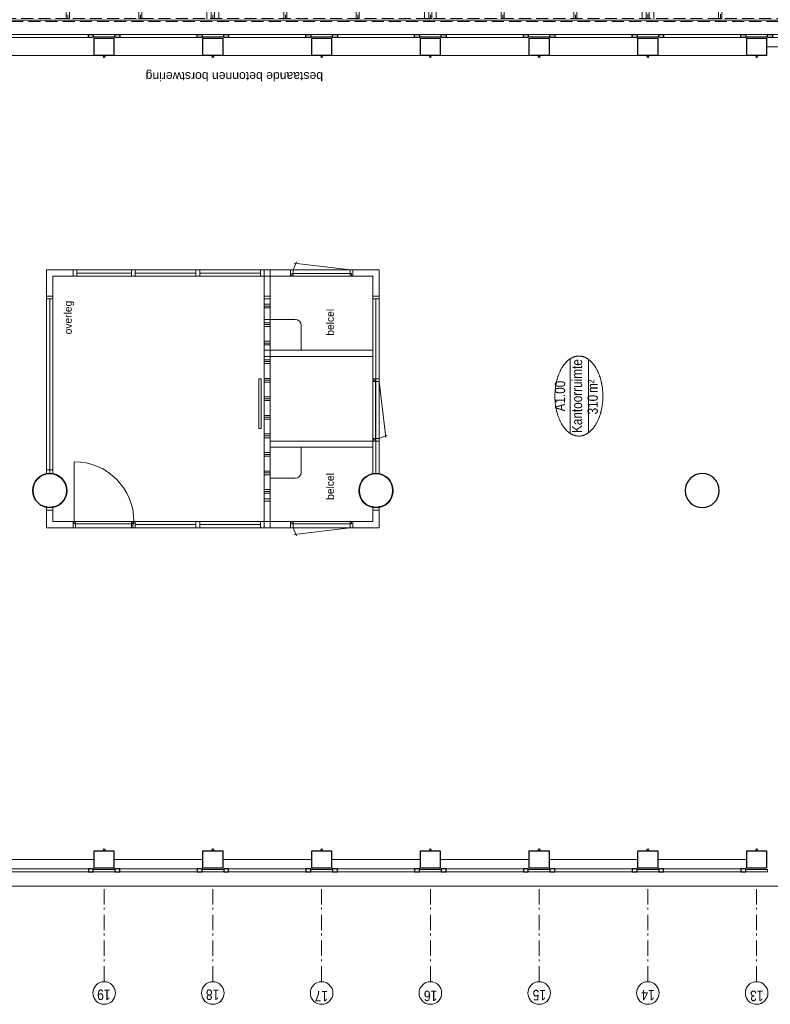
# Model space of a CAD drawing. Header units: millimetres. Extents: x 274596 to 660162, y 141333 to 298920.
# Tile 25 of 165: x 401048 to 413196, y 186494 to 202424. Entities that reach past the tile are written whole.
import ezdxf
from ezdxf.enums import TextEntityAlignment as Align

# ---------------------------------------------------------------- set-up
doc = ezdxf.new("R2010")
doc.units = ezdxf.units.MM
doc.header["$LTSCALE"] = 400
doc.header["$PDMODE"] = 3
doc.header["$PDSIZE"] = 15
for name, pattern in [('STYLE_02', [0.694427, 0.486069, -0.208359]), ('STYLE_03', [1.25, 1.041641, -0.208359]), ('STYLE_06', [1.041641, 0.625, -0.208282, 0.069427, -0.138931])]:
    doc.linetypes.add(name, pattern=pattern)
for name, color, linetype, lineweight in [('Binnenkozijnen', 140, 'Continuous', 15), ('Buitenkozijnen', 140, 'Continuous', 15), ('mat-beton (ihwg)', 5, 'Continuous', 25), ('mat-staal', 5, 'Continuous', 25), ('None', 7, 'Continuous', 9), ('Ruimtenummers', 5, 'Continuous', 25), ('Tekst', 140, 'Continuous', 15)]:
    doc.layers.add(name, color=color, linetype=linetype, lineweight=lineweight)
doc.layers.add('inlay', color=6, linetype='Continuous')
doc.layers.add('plat', color=5, linetype='Continuous')
doc.styles.add('Arial', font='arial.ttf', dxfattribs={"height": 211.666667})
doc.styles.add('Arial Narrow', font='ARIALN.TTF', dxfattribs={"height": 222.25})
doc.styles.add('s100', font='stylu.ttf', dxfattribs={"height": 100})

# ---------------------------------------------------------------- blocks, each defined once
blk = doc.blocks.new('*U757')
at = {"layer": 'None', "color": 43, "linetype": 'Continuous', "lineweight": 9}
for points, knots in [([(0, 0), (0, 5), (3.894, 10), (11.68, 20), (20, 0)], [0, 0, 0, 0.3093529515, 0.3093529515, 1, 1, 1]), ([(20, 0), (28.32, -20), (36.106, -10), (40, -5), (40, 0), (40, 5), (36.106, 10), (28.32, 20), (20, 0)], [0, 0, 0, 0.3453298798, 0.3453298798, 0.500007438, 0.500007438, 0.6546816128, 0.6546816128, 1, 1, 1]), ([(20, 0), (25.824, -14), (31.2742, -7), (34, -3.5), (34, 0), (34, 3.5), (31.2742, 7), (25.824, 14), (20, 0)], [0, 0, 0, 0.3453298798, 0.3453298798, 0.500007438, 0.500007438, 0.6546816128, 0.6546816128, 1, 1, 1])]:
    blk.add_open_spline(points, degree=2, knots=knots, dxfattribs=at)
blk = doc.blocks.new('*U758')
at = {"layer": 'None', "color": 43}
blk.add_blockref('*U757', (0, 0), dxfattribs=at)
blk = doc.blocks.new('*U759')
at = {"layer": 'None', "color": 43, "linetype": 'Continuous', "lineweight": 9}
for points, knots in [([(0, 0), (0, 5), (3.894, 10), (11.68, 20), (20, 0)], [0, 0, 0, 0.3093529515, 0.3093529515, 1, 1, 1]), ([(20, 0), (28.32, -20), (36.106, -10), (40, -5), (40, 0), (40, 5), (36.106, 10), (28.32, 20), (20, 0)], [0, 0, 0, 0.3453298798, 0.3453298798, 0.500007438, 0.500007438, 0.6546816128, 0.6546816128, 1, 1, 1]), ([(20, 0), (25.824, -14), (31.2742, -7), (34, -3.5), (34, 0), (34, 3.5), (31.2742, 7), (25.824, 14), (20, 0)], [0, 0, 0, 0.3453298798, 0.3453298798, 0.500007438, 0.500007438, 0.6546816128, 0.6546816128, 1, 1, 1])]:
    blk.add_open_spline(points, degree=2, knots=knots, dxfattribs=at)
blk = doc.blocks.new('*U760')
at = {"layer": 'None', "color": 43}
blk.add_blockref('*U759', (0, 0), dxfattribs=at)
blk = doc.blocks.new('*X127')
at = {"layer": 'None', "lineweight": 9}
blk.add_line((-68, -68), (68, 68), dxfattribs=at)
blk = doc.blocks.new('Kolom O 194')
at = {"layer": 'mat-staal', "lineweight": 25}
for radius in [96.8, 88.8]:
    blk.add_circle((0, 0), radius, dxfattribs=at)
at = {"layer": 'mat-staal'}
blk.add_blockref('*X127', (0, 0), dxfattribs=at)
blk = doc.blocks.new('*U761')
at = {"layer": 'None', "color": 8, "linetype": 'STYLE_02', "lineweight": 5}
for p, q in [((1057, -27345), (-2522, -27345)), ((1057, -27535), (-2522, -27535)), ((-39, -27420), (-1459, -27420)), ((-39, -27460), (-1459, -27460))]:
    blk.add_line(p, q, dxfattribs=at)
at = {"layer": 'None', "color": 43, "linetype": 'STYLE_02', "lineweight": 9}
for p, q in [((-2459, -27420), (-1459, -27420)), ((-2459, -27460), (-1459, -27460)), ((-59, -27420), (948, -27420)), ((-59, -27460), (948, -27460))]:
    blk.add_line(p, q, dxfattribs=at)
at = {"layer": 'None', "color": 7}
for p in [(-2522, -27440), (1044, -27440)]:
    blk.add_blockref('Kolom O 194', p, dxfattribs=at)
at = {"layer": 'None', "color": 43}
for name, p, rotation in [('*U758', (-1459, -27420), 270), ('*U760', (-59, -27460), 90)]:
    blk.add_blockref(name, p, dxfattribs=dict(at, rotation=rotation))
blk = doc.blocks.new('*U762')
at = {"layer": 'None', "color": 43, "linetype": 'STYLE_02', "lineweight": 9}
blk.add_line((150, -11550), (4950, -11550), dxfattribs=at)
at = {"layer": 'None', "color": 43, "lineweight": 9}
for q in [(4791, -11507), (4791, -11593)]:
    blk.add_line((4950, -11550), q, dxfattribs=at)
at = {"layer": 'None', "color": 43, "insert": (1630, -11317), "char_height": 141.1, "attachment_point": 1, "style": 'Arial'}
blk.add_mtext('afschot', dxfattribs=at)
blk = doc.blocks.new('*U763')
at = {"layer": 'None', "color": 43, "linetype": 'STYLE_02', "lineweight": 9}
blk.add_line((1807, -6582), (4911, -6582), dxfattribs=at)
at = {"layer": 'None', "color": 43, "lineweight": 9}
for q in [(4752, -6539), (4752, -6624)]:
    blk.add_line((4911, -6582), q, dxfattribs=at)
at = {"layer": 'None', "color": 43, "insert": (2187, -6349), "char_height": 141.1, "attachment_point": 1, "style": 'Arial'}
blk.add_mtext('afschot', dxfattribs=at)
blk = doc.blocks.new('*U764')
at = {"layer": 'None', "color": 43, "lineweight": 9}
for q in [(4791, -18607), (4791, -18693)]:
    blk.add_line((4950, -18650), q, dxfattribs=at)
at = {"layer": 'None', "color": 43, "linetype": 'STYLE_02', "lineweight": 9}
blk.add_line((150, -18650), (4950, -18650), dxfattribs=at)
at = {"layer": 'None', "color": 43, "insert": (1630, -18417), "char_height": 141.1, "attachment_point": 1, "style": 'Arial'}
blk.add_mtext('afschot', dxfattribs=at)
blk = doc.blocks.new('*U765')
at = {"layer": 'None', "color": 43, "linetype": 'STYLE_02', "lineweight": 9}
blk.add_line((-2503, -24370), (715, -24370), dxfattribs=at)
at = {"layer": 'None', "color": 43, "lineweight": 9}
for q in [(556, -24327), (556, -24413)]:
    blk.add_line((715, -24370), q, dxfattribs=at)
at = {"layer": 'None', "color": 43, "insert": (-1973, -24137), "char_height": 141.1, "attachment_point": 1, "style": 'Arial'}
blk.add_mtext('afschot', dxfattribs=at)
blk = doc.blocks.new('*U766')
at = {"layer": 'None', "color": 43, "linetype": 'STYLE_02', "lineweight": 9}
for p, q in [((-513, -5558), (-72, -6000)), ((-2669, -7370), (-2576, -7370)), ((-2576, -7370), (-2027, -7919))]:
    blk.add_line(p, q, dxfattribs=at)
blk.add_arc((136, -8168), 2178, 173.4354, 95.4977, dxfattribs=at)
blk = doc.blocks.new('*U767')
at = {"layer": 'None', "color": 140, "linetype": 'STYLE_03', "lineweight": 15}
for p, q in [((-2694, -27630), (6326, -5310)), ((6326, -21570), (-2669, -8170))]:
    blk.add_line(p, q, dxfattribs=at)
at = {"layer": 'None', "color": 140, "linetype": 'STYLE_02', "lineweight": 15}
for p, q in [((1036, -5558), (1036, -6185)), ((2796, -5558), (2796, -21322)), ((4556, -5558), (4556, -21322)), ((6276, -6098), (792, -6098)), ((6251, -7271), (2059, -7271)), ((2121, -7175), (6276, -7175)), ((2121, -7365), (6276, -7365)), ((-2024, -8445), (-2674, -8445)), ((6276, -8445), (2297, -8445)), ((-1485, -9618), (-2674, -9618)), ((6276, -9618), (1762, -9618)), ((-724, -10169), (-724, -27575)), ((1036, -10145), (1036, -21322)), ((-2674, -10695), (6276, -10695)), ((6276, -10791), (-2669, -10791)), ((-2674, -10885), (6276, -10885)), ((6276, -11965), (-2674, -11965)), ((6276, -13138), (-2674, -13138)), ((-2674, -14215), (6276, -14215)), ((6276, -14311), (-2674, -14311)), ((-2674, -14405), (6276, -14405)), ((6276, -15485), (-2674, -15485)), ((6276, -16658), (-2674, -16658)), ((-2674, -17735), (6276, -17735)), ((6276, -17831), (-2674, -17831)), ((-2674, -17925), (6276, -17925)), ((6276, -19005), (-2674, -19005)), ((6276, -20178), (-2674, -20178)), ((-2674, -21255), (6276, -21255)), ((1011, -21351), (-2674, -21351)), ((-2674, -21445), (6276, -21445)), ((1011, -22524), (-2674, -22524)), ((1011, -23697), (-2674, -23697)), ((-2674, -24775), (1011, -24775)), ((1011, -24870), (-2674, -24870)), ((-2674, -24965), (1011, -24965)), ((1011, -26043), (-2674, -26043)), ((1011, -27216), (-2674, -27216)), ((1241, -27590), (-2719, -27590)), ((1241, -27630), (-2719, -27630))]:
    blk.add_line(p, q, dxfattribs=at)
at = {"layer": 'None', "color": 43, "linetype": 'STYLE_02', "lineweight": 9}
for p, q in [((792, -6073), (6276, -6073)), ((792, -6123), (792, -6073)), ((792, -6123), (6276, -6123)), ((6276, -6123), (6276, -6073)), ((2113, -7246), (6276, -7246)), ((2136, -7296), (6276, -7296)), ((6276, -7296), (6276, -7246)), ((-2669, -8419), (-2669, -8469)), ((-2035, -8420), (-2669, -8419)), ((2314, -8419), (6276, -8419)), ((6276, -8469), (6276, -8419)), ((-2028, -8470), (-2669, -8469)), ((2307, -8469), (6276, -8469)), ((-2682, -9592), (-2682, -9642)), ((-1532, -9592), (-2682, -9592)), ((-1484, -9642), (-2682, -9642)), ((1740, -9643), (6276, -9642)), ((1788, -9593), (6276, -9592)), ((6276, -9642), (6276, -9592)), ((-2669, -10765), (6276, -10765)), ((-2669, -10815), (-2669, -10765)), ((-2669, -10815), (6276, -10815)), ((6276, -10815), (6276, -10765)), ((-2669, -11938), (6276, -11938)), ((-2669, -11988), (-2669, -11938)), ((6276, -11988), (6276, -11938)), ((-2669, -11988), (6276, -11988)), ((-2669, -13111), (6276, -13111)), ((-2669, -13161), (-2669, -13111)), ((-2669, -13161), (6276, -13161)), ((6276, -13161), (6276, -13111)), ((-2669, -14284), (6276, -14284)), ((-2669, -14334), (-2669, -14284)), ((-2669, -14334), (6276, -14334)), ((6276, -14334), (6276, -14284)), ((-2669, -15457), (6276, -15457)), ((-2669, -15507), (-2669, -15457)), ((-2669, -15507), (6276, -15507)), ((6276, -15507), (6276, -15457)), ((-2669, -16630), (6276, -16630)), ((-2669, -16680), (-2669, -16630)), ((-2669, -16680), (6276, -16680)), ((6276, -16680), (6276, -16630)), ((-2669, -17803), (6276, -17803)), ((-2669, -17853), (-2669, -17803)), ((6276, -17853), (6276, -17803)), ((-2669, -17853), (6276, -17853)), ((-2669, -18976), (6276, -18976)), ((-2669, -19026), (-2669, -18976)), ((-2669, -19026), (6276, -19026)), ((6276, -19026), (6276, -18976)), ((-2669, -20149), (6276, -20149)), ((-2669, -20199), (-2669, -20149)), ((-2669, -20199), (6276, -20199)), ((6276, -20199), (6276, -20149)), ((-2669, -21322), (1011, -21322)), ((-2669, -21372), (-2669, -21322)), ((1011, -21372), (1011, -21322)), ((1011, -21322), (6326, -21322)), ((1011, -21372), (1011, -21322)), ((6326, -21372), (6326, -21322)), ((-2669, -21372), (1011, -21372)), ((1011, -21372), (6326, -21372)), ((-2669, -22495), (1011, -22495)), ((-2669, -22545), (-2669, -22495)), ((-2669, -22545), (1011, -22545)), ((1011, -22545), (1011, -22495)), ((-2669, -23668), (1011, -23668)), ((-2669, -23718), (-2669, -23668)), ((-2669, -23718), (1011, -23718)), ((1011, -23718), (1011, -23668)), ((-2669, -24841), (1011, -24841)), ((-2669, -24891), (-2669, -24841)), ((1011, -24891), (1011, -24841)), ((-2669, -24891), (1011, -24891)), ((-2669, -26014), (1011, -26014)), ((-2669, -26064), (-2669, -26014)), ((-2669, -26064), (1011, -26064)), ((1011, -26064), (1011, -26014)), ((-2669, -27187), (1011, -27187)), ((-2669, -27237), (-2669, -27187)), ((-2669, -27237), (1011, -27237)), ((1011, -27237), (1011, -27187))]:
    blk.add_line(p, q, dxfattribs=at)
for points in [[(6326, -5508), (-634, -5508), (-584, -5558), (6326, -5558)], [(1011, -5558), (1061, -5558), (1061, -6073), (1011, -6073)], [(2771, -5558), (2821, -5558), (2821, -6073), (2771, -6073)], [(4531, -5558), (4581, -5558), (4581, -6073), (4531, -6073)], [(6276, -5558), (6326, -5558), (6326, -21322), (6276, -21322)], [(1011, -6123), (1061, -6123), (1061, -6185), (1011, -6185)], [(2771, -6123), (2821, -6123), (2821, -7246), (2771, -7246)], [(4531, -6123), (4581, -6123), (4581, -7246), (4531, -7246)], [(4531, -6123), (4581, -6123), (4581, -7246), (4531, -7246)], [(-2719, -7320), (-2669, -7320), (-2669, -27630), (-2719, -27630)], [(2771, -7296), (2821, -7296), (2821, -8419), (2771, -8419)], [(4531, -7296), (4581, -7296), (4581, -8419), (4531, -8419)], [(4531, -7296), (4581, -7296), (4581, -8419), (4531, -8419)], [(2771, -8469), (2821, -8469), (2821, -9592), (2771, -9592)], [(4531, -8469), (4581, -8469), (4581, -9592), (4531, -9592)], [(4531, -8469), (4581, -8469), (4581, -9592), (4531, -9592)], [(2771, -9642), (2821, -9642), (2821, -10765), (2771, -10765)], [(4531, -9642), (4581, -9642), (4581, -10765), (4531, -10765)], [(4531, -9642), (4581, -9642), (4581, -10765), (4531, -10765)], [(-749, -10169), (-699, -10169), (-699, -10765), (-749, -10765)], [(1011, -10145), (1061, -10145), (1061, -10765), (1011, -10765)], [(-749, -10815), (-699, -10815), (-699, -11938), (-749, -11938)], [(1011, -10815), (1061, -10815), (1061, -11938), (1011, -11938)], [(2771, -10815), (2821, -10815), (2821, -11938), (2771, -11938)], [(4531, -10815), (4581, -10815), (4581, -11938), (4531, -11938)], [(4531, -10815), (4581, -10815), (4581, -11938), (4531, -11938)], [(-749, -11988), (-699, -11988), (-699, -13111), (-749, -13111)], [(1011, -11988), (1061, -11988), (1061, -13111), (1011, -13111)], [(2771, -11988), (2821, -11988), (2821, -13111), (2771, -13111)], [(4531, -11988), (4581, -11988), (4581, -13111), (4531, -13111)], [(4531, -11988), (4581, -11988), (4581, -13111), (4531, -13111)], [(-749, -13161), (-699, -13161), (-699, -14284), (-749, -14284)], [(1011, -13161), (1061, -13161), (1061, -14284), (1011, -14284)], [(2771, -13161), (2821, -13161), (2821, -14284), (2771, -14284)], [(4531, -13161), (4581, -13161), (4581, -14284), (4531, -14284)], [(4531, -13161), (4581, -13161), (4581, -14284), (4531, -14284)], [(-749, -14334), (-699, -14334), (-699, -15457), (-749, -15457)], [(1011, -14334), (1061, -14334), (1061, -15457), (1011, -15457)], [(2771, -14334), (2821, -14334), (2821, -15457), (2771, -15457)], [(4531, -14334), (4581, -14334), (4581, -15457), (4531, -15457)], [(4531, -14334), (4581, -14334), (4581, -15457), (4531, -15457)], [(-749, -15507), (-699, -15507), (-699, -16630), (-749, -16630)], [(1011, -15507), (1061, -15507), (1061, -16630), (1011, -16630)], [(2771, -15507), (2821, -15507), (2821, -16630), (2771, -16630)], [(4531, -15507), (4581, -15507), (4581, -16630), (4531, -16630)], [(4531, -15507), (4581, -15507), (4581, -16630), (4531, -16630)], [(-749, -16680), (-699, -16680), (-699, -17803), (-749, -17803)], [(1011, -16680), (1061, -16680), (1061, -17803), (1011, -17803)], [(2771, -16680), (2821, -16680), (2821, -17803), (2771, -17803)], [(4531, -16680), (4581, -16680), (4581, -17803), (4531, -17803)], [(4531, -16680), (4581, -16680), (4581, -17803), (4531, -17803)], [(-749, -17853), (-699, -17853), (-699, -18976), (-749, -18976)], [(1011, -17853), (1061, -17853), (1061, -18976), (1011, -18976)], [(2771, -17853), (2821, -17853), (2821, -18976), (2771, -18976)], [(4531, -17853), (4581, -17853), (4581, -18976), (4531, -18976)], [(4531, -17853), (4581, -17853), (4581, -18976), (4531, -18976)], [(-749, -19026), (-699, -19026), (-699, -20149), (-749, -20149)], [(1011, -19026), (1061, -19026), (1061, -20149), (1011, -20149)], [(2771, -19026), (2821, -19026), (2821, -20149), (2771, -20149)], [(4531, -19026), (4581, -19026), (4581, -20149), (4531, -20149)], [(4531, -19026), (4581, -19026), (4581, -20149), (4531, -20149)], [(-749, -20199), (-699, -20199), (-699, -21322), (-749, -21322)], [(1011, -20199), (1061, -20199), (1061, -21322), (1011, -21322)], [(2771, -20199), (2821, -20199), (2821, -21322), (2771, -21322)], [(4531, -20199), (4581, -20199), (4581, -21322), (4531, -21322)], [(-749, -21372), (-699, -21372), (-699, -22495), (-749, -22495)], [(1011, -21372), (1061, -21372), (1061, -27590), (1011, -27590)], [(1241, -27580), (1061, -27580), (1061, -21372), (6326, -21372), (6326, -21570), (1241, -21570)], [(-749, -22545), (-699, -22545), (-699, -23668), (-749, -23668)], [(-749, -23718), (-699, -23718), (-699, -24841), (-749, -24841)], [(-749, -24891), (-699, -24891), (-699, -26014), (-749, -26014)], [(-749, -26064), (-699, -26064), (-699, -27187), (-749, -27187)], [(-749, -27237), (-699, -27237), (-699, -27575), (-749, -27575)], [(1011, -27580), (1241, -27580), (1241, -27630), (1011, -27630)]]:
    blk.add_lwpolyline(points, close=True, dxfattribs=at)
at = {"layer": 'None', "color": 7}
for name in ['*U766', '*U763', '*U762', '*U764', '*U765', '*U761']:
    blk.add_blockref(name, (0, 0), dxfattribs=at)
at = {"layer": 'Tekst', "color": 140, "insert": (-738, -26415), "char_height": 127, "attachment_point": 2, "style": 'Arial Narrow'}
blk.add_mtext('stabilisatieconstructie vlgs. opgave constructeur\\Pin lijn buiskolommen raadzaal\\P2x buiskolom, 1x bovenligende buis,\\Prvs Mcalloy-spankabels\\P', dxfattribs=at)
blk = doc.blocks.new('Kolom O 550')
at = {"layer": 'mat-beton (ihwg)', "lineweight": 25}
blk.add_circle((0, 0), 275, dxfattribs=at)
blk = doc.blocks.new('Gevelpui best 1410 (2D)')
at = {"layer": 'Buitenkozijnen', "lineweight": 15}
for p, q in [((-260, 0), (-260, -1410)), ((-260, 0), (-210, 0)), ((-210, 0), (-210, -1410)), ((-260, -1410), (-210, -1410))]:
    blk.add_line(p, q, dxfattribs=at)
at = {"layer": 'Buitenkozijnen', "color": 92, "lineweight": 25}
for points in [[(-260, 0), (-210, 0), (-210, -80), (-260, -80)], [(-260, -1330), (-210, -1330), (-210, -1410), (-260, -1410)]]:
    blk.add_lwpolyline(points, close=True, dxfattribs=at)
at = {"layer": 'None', "color": 43, "linetype": 'Continuous', "lineweight": 9}
blk.add_line((-410, 15), (-410, -1425), dxfattribs=at)
blk = doc.blocks.new('Gevelpui best 1410 beton (2D)')
at = {"layer": 'Buitenkozijnen', "lineweight": 15}
for p, q in [((-260, 0), (-260, -1410)), ((-260, 0), (-210, 0)), ((-210, 0), (-210, -1410)), ((-260, -1410), (-210, -1410))]:
    blk.add_line(p, q, dxfattribs=at)
at = {"layer": 'Buitenkozijnen', "color": 92, "lineweight": 25}
for points in [[(-260, 0), (-210, 0), (-210, -80), (-260, -80)], [(-260, -1330), (-210, -1330), (-210, -1410), (-260, -1410)]]:
    blk.add_lwpolyline(points, close=True, dxfattribs=at)
at = {"layer": 'None', "color": 43, "linetype": 'Continuous', "lineweight": 9}
blk.add_line((-550, 15), (-550, -1425), dxfattribs=at)
blk = doc.blocks.new('Kolom 280x320')
at = {"layer": 'mat-beton (ihwg)', "lineweight": 25}
blk.add_lwpolyline([(-300, 160), (-20, 160), (-20, -160), (-300, -160)], close=True, dxfattribs=at)
at = {"layer": 'None', "color": 92, "linetype": 'Continuous', "lineweight": 5}
blk.add_point((0, 0), dxfattribs=at)
blk = doc.blocks.new('Ruimtenummer UV 50')
at = {"layer": 'Ruimtenummers', "color": 8, "lineweight": 5}
for p, q in [((602, 157), (-602, 157)), ((595, -137), (-595, -137))]:
    blk.add_line(p, q, dxfattribs=at)
blk.add_open_spline([(-323, 354), (-173, 406), (173, 406), (323, 354), (473, 302), (560, 212), (647, 122), (647, 18), (647, -86), (560, -176), (473, -266), (323, -318), (173, -370), (-173, -370), (-323, -318), (-474, -266), (-560, -176), (-647, -86), (-647, 18), (-647, 122), (-560, 212), (-474, 302), (-323, 354)], degree=2, knots=[0, 0, 0, 0.09962, 0.19924, 0.19924, 0.283607, 0.283607, 0.349619, 0.349619, 0.415638, 0.415638, 0.5, 0.5, 0.59962, 0.69924, 0.69924, 0.783607, 0.783607, 0.849619, 0.849619, 0.915638, 0.915638, 1, 1, 1], dxfattribs=at)
at = {"layer": 'Ruimtenummers', "attachment_point": 2, "style": 'Arial Narrow'}
for s, insert, char_height in [(' 2', (220, -133), 96.8), (' m', (104, -122), 165.9)]:
    blk.add_mtext(s, dxfattribs=dict(at, insert=insert, char_height=char_height))
at = {"layer": 'Ruimtenummers', "style": 'Arial Narrow'}
for tag, p in [('Nummer', (0, 407)), ('Naam', (0, 132)), ('Oppervlak', (-138, -122))]:
    blk.add_attdef(tag, text='', height=166, dxfattribs=at).set_placement(p, align=Align.TOP_CENTER)

msp = doc.modelspace()

# ---------------------------------------------------------------- linework, layer by layer
at = {"layer": 'Binnenkozijnen', "color": 43, "linetype": 'Continuous', "lineweight": 9, "flags": 128}
msp.add_lwpolyline([(395549.41069, 188425.42983), (395549.41069, 188405.42983), (424129.41069, 188405.42983), (424129.41069, 188425.42983)], dxfattribs=at)
at = {"layer": 'Buitenkozijnen', "color": 43, "linetype": 'Continuous', "lineweight": 9, "flags": 128}
msp.add_lwpolyline([(397309.41069, 202395.42983), (397309.41069, 202415.42983), (424624.41069, 202415.42983), (424624.41069, 202185.47046)], dxfattribs=at)
at = {"layer": 'Buitenkozijnen', "lineweight": 15}
for points in [[(402239.41069, 202145.42983), (402239.41069, 202185.47046), (402589.41069, 202185.47046), (402589.41069, 202145.42983)], [(403999.41069, 202145.42983), (403999.41069, 202185.47046), (404349.41069, 202185.47046), (404349.41069, 202145.42983)], [(405759.41069, 202145.42983), (405759.41069, 202185.47046), (406109.41069, 202185.47046), (406109.41069, 202145.42983)], [(407519.41069, 202145.42983), (407519.41069, 202185.47046), (407869.41069, 202185.47046), (407869.41069, 202145.42983)], [(409279.41069, 202145.42983), (409279.41069, 202185.47046), (409629.41069, 202185.47046), (409629.41069, 202145.42983)], [(411039.41069, 202145.42983), (411039.41069, 202185.47046), (411389.41069, 202185.47046), (411389.41069, 202145.42983)], [(412799.41069, 202145.42983), (412799.41069, 202185.47046), (413149.41069, 202185.47046), (413149.41069, 202145.42983)], [(402239.41069, 188635.38919), (402239.41069, 188675.42983), (402589.41069, 188675.42983), (402589.41069, 188635.38919)], [(403999.41069, 188635.38919), (403999.41069, 188675.42983), (404349.41069, 188675.42983), (404349.41069, 188635.38919)], [(405759.41069, 188635.38919), (405759.41069, 188675.42983), (406109.41069, 188675.42983), (406109.41069, 188635.38919)], [(407519.41069, 188635.38919), (407519.41069, 188675.42983), (407869.41069, 188675.42983), (407869.41069, 188635.38919)], [(409279.41069, 188635.38919), (409279.41069, 188675.42983), (409629.41069, 188675.42983), (409629.41069, 188635.38919)], [(411039.41069, 188635.38919), (411039.41069, 188675.42983), (411389.41069, 188675.42983), (411389.41069, 188635.38919)], [(412799.41069, 188635.38919), (412799.41069, 188675.42983), (413149.41069, 188675.42983), (413149.41069, 188635.38919)]]:
    msp.add_lwpolyline(points, close=True, dxfattribs=at)
at = {"layer": 'inlay', "lineweight": 0}
msp.add_lwpolyline([(404918.6732, 196611.19432), (404918.6732, 195811.19432), (404958.6732, 195811.19432), (404958.6732, 196611.19432)], close=True, dxfattribs=at)
at = {"layer": 'None', "color": 7, "linetype": 'STYLE_06', "lineweight": 9}
for p, q in [((402414.41069, 186859.2531), (402414.41069, 188359.2531)), ((404174.41069, 186859.2531), (404174.41069, 188359.2531)), ((405934.41069, 186859.2531), (405934.41069, 188359.2531)), ((407694.41069, 186859.2531), (407694.41069, 188359.2531)), ((409454.41069, 186859.2531), (409454.41069, 188359.2531)), ((411214.41069, 186859.2531), (411214.41069, 188359.2531)), ((412974.41069, 186859.2531), (412974.41069, 188359.2531))]:
    msp.add_line(p, q, dxfattribs=at)
at = {"layer": 'None', "color": 43, "linetype": 'Continuous', "lineweight": 9}
for centre in [(402414.41069, 186676.64668), (404174.41069, 186676.64668), (405934.41069, 186676.64668), (407694.41069, 186676.64668), (409454.41069, 186676.64668), (411214.41069, 186676.64668), (412974.41069, 186676.64668)]:
    msp.add_circle(centre, 182.60642, dxfattribs=at)
at = {"layer": 'plat', "lineweight": 0}
for p, q in [((405471.41069, 198375.33242), (405526.07966, 198505.73197)), ((406397.41069, 198375.33242), (405489.14931, 198485.98599)), ((406864.41069, 198375.3945), (401484.41069, 198375.3945)), ((401484.41069, 197948.3945), (401484.41069, 198375.3945)), ((401911.41069, 198275.3945), (401911.41069, 198375.3945)), ((401971.41069, 198275.3945), (401971.41069, 198375.3945)), ((402857.41069, 198275.3945), (402857.41069, 198375.3945)), ((402917.41069, 198275.3945), (402917.41069, 198375.3945)), ((403900.91069, 198375.3945), (403900.91069, 198275.3945)), ((403960.91069, 198375.3945), (403960.91069, 198275.3945)), ((404944.41069, 198275.3945), (404944.41069, 198375.3945)), ((405004.41069, 197948.3945), (405004.41069, 198375.3945)), ((405104.41069, 197948.3945), (405104.41069, 198375.3945)), ((406864.41069, 197948.3945), (406864.41069, 198375.3945)), ((405004.41069, 198275.3945), (401584.41069, 198275.3945)), ((401584.41069, 197948.3945), (401584.41069, 198275.3945)), ((402857.41069, 198325.3945), (401971.41069, 198325.3945)), ((403900.91069, 198325.3945), (402917.41069, 198325.3945)), ((404944.41069, 198325.3945), (403960.91069, 198325.3945)), ((406764.41069, 198275.3945), (405004.41069, 198275.3945)), ((406764.41069, 198275.3945), (406764.41069, 197948.3945)), ((401484.41069, 197908.3945), (401484.41069, 195080.42983)), ((401484.41069, 197908.3945), (401584.41069, 197908.3945)), ((401534.41069, 197908.3945), (401534.41069, 195080.42983)), ((401584.41069, 197908.3945), (401584.41069, 195080.42983)), ((405004.41069, 197908.3945), (405004.41069, 194672.3945)), ((405004.41069, 197908.3945), (405104.41069, 197908.3945)), ((405104.41069, 197908.3945), (405104.41069, 194672.3945)), ((406864.41069, 197908.3945), (406764.41069, 197908.3945)), ((406764.41069, 195080.42983), (406764.41069, 197908.3945)), ((406814.41069, 195080.42983), (406814.41069, 197908.3945)), ((406864.41069, 195080.42983), (406864.41069, 197908.3945)), ((405104.41069, 197821.42983), (405004.41069, 197821.42983)), ((405104.41069, 197791.42983), (405004.41069, 197791.42983)), ((405104.41069, 197761.42983), (405004.41069, 197761.42983)), ((405504.41069, 197575.3945), (405004.41069, 197575.3945)), ((405104.41069, 197521.42983), (405004.41069, 197521.42983)), ((405104.41069, 197491.42983), (405004.41069, 197491.42983)), ((405104.41069, 197461.42983), (405004.41069, 197461.42983)), ((405604.41069, 197475.3945), (405604.41069, 197075.3945)), ((405104.41069, 197221.42983), (405004.41069, 197221.42983)), ((405104.41069, 197191.42983), (405004.41069, 197191.42983)), ((405104.41069, 197161.42983), (405004.41069, 197161.42983)), ((406764.41069, 197075.3945), (405004.41069, 197075.3945)), ((406764.41069, 196975.3945), (405004.41069, 196975.3945)), ((405104.41069, 196921.42983), (405004.41069, 196921.42983)), ((405104.41069, 196891.42983), (405004.41069, 196891.42983)), ((405104.41069, 196861.42983), (405004.41069, 196861.42983)), ((405104.41069, 196621.42983), (405004.41069, 196621.42983)), ((405104.41069, 196591.42983), (405004.41069, 196591.42983)), ((405104.41069, 196561.42983), (405004.41069, 196561.42983)), ((406864.41069, 196571.3945), (406975.06426, 195663.13312)), ((405104.41069, 196321.42983), (405004.41069, 196321.42983)), ((405104.41069, 196291.42983), (405004.41069, 196291.42983)), ((405104.41069, 196261.42983), (405004.41069, 196261.42983)), ((405104.41069, 196021.42983), (405004.41069, 196021.42983)), ((405104.41069, 195991.42983), (405004.41069, 195991.42983)), ((405104.41069, 195961.42983), (405004.41069, 195961.42983)), ((405104.41069, 195721.42983), (405004.41069, 195721.42983)), ((405104.41069, 195691.42983), (405004.41069, 195691.42983)), ((405104.41069, 195661.42983), (405004.41069, 195661.42983)), ((406864.41069, 195645.3945), (406994.81025, 195700.06347)), ((405104.41069, 195605.3945), (406764.41069, 195605.3945)), ((405104.41069, 195505.3945), (406764.41069, 195505.3945)), ((405604.41069, 195505.3945), (405604.41069, 195105.3945)), ((405104.41069, 195421.42983), (405004.41069, 195421.42983)), ((405104.41069, 195391.42983), (405004.41069, 195391.42983)), ((405104.41069, 195361.42983), (405004.41069, 195361.42983)), ((401484.41069, 195140.42983), (401584.41069, 195140.42983)), ((401931.41069, 195269.1457), (401931.41069, 194305.3945)), ((401484.41069, 195080.42983), (401584.41069, 195080.42983)), ((405104.41069, 195121.42983), (405004.41069, 195121.42983)), ((405104.41069, 195091.42983), (405004.41069, 195091.42983)), ((405104.41069, 195061.42983), (405004.41069, 195061.42983)), ((405104.41069, 195005.3945), (405504.41069, 195005.3945)), ((406864.41069, 195080.42983), (406764.41069, 195080.42983)), ((405104.41069, 194821.42983), (405004.41069, 194821.42983)), ((405104.41069, 194791.42983), (405004.41069, 194791.42983)), ((405104.41069, 194761.42983), (405004.41069, 194761.42983)), ((405004.41069, 194672.3945), (405104.41069, 194672.3945)), ((401484.41069, 194205.3945), (401484.41069, 194555.3945)), ((401584.41069, 194305.3945), (401584.41069, 194555.3945)), ((405004.41069, 194205.3945), (405004.41069, 194632.3945)), ((405104.41069, 194205.3945), (405104.41069, 194632.3945)), ((406764.41069, 194555.3945), (406764.41069, 194305.3945)), ((406864.41069, 194555.3945), (406864.41069, 194205.3945)), ((401484.41069, 194205.3945), (406864.41069, 194205.3945)), ((401584.41069, 194305.3945), (403244.41069, 194305.3945)), ((402857.41069, 194305.3945), (402857.41069, 194205.3945)), ((402917.41069, 194305.3945), (402917.41069, 194205.3945)), ((403900.91069, 194255.3945), (402917.41069, 194255.3945)), ((403244.41069, 194305.3945), (406764.41069, 194305.3945)), ((403900.91069, 194205.3945), (403900.91069, 194305.3945)), ((403960.91069, 194205.3945), (403960.91069, 194305.3945)), ((404944.41069, 194255.3945), (403960.91069, 194255.3945)), ((404944.41069, 194205.3945), (404944.41069, 194305.3945)), ((404944.41069, 194305.3945), (404944.41069, 194205.3945)), ((405471.41069, 194205.3945), (405526.07966, 194074.99494)), ((406397.41069, 194205.3945), (405489.14931, 194094.74093))]:
    msp.add_line(p, q, dxfattribs=at)
for points in [[(405431.41069, 198275.33242), (405471.41069, 198275.33242), (405471.41069, 198375.33242), (405431.41069, 198375.33242)], [(406397.41069, 198275.33242), (406437.41069, 198275.33242), (406437.41069, 198375.33242), (406397.41069, 198375.33242)], [(405451.41069, 198275.33242), (406417.41069, 198275.33242), (406417.41069, 198315.33242), (405451.41069, 198315.33242)], [(401484.41069, 197908.3945), (401584.41069, 197908.3945), (401584.41069, 197948.3945), (401484.41069, 197948.3945)], [(405004.41069, 197908.3945), (405104.41069, 197908.3945), (405104.41069, 197948.3945), (405004.41069, 197948.3945)], [(406864.41069, 197908.3945), (406764.41069, 197908.3945), (406764.41069, 197948.3945), (406864.41069, 197948.3945)], [(406764.41069, 196611.3945), (406764.41069, 196571.3945), (406864.41069, 196571.3945), (406864.41069, 196611.3945)], [(406764.41069, 196591.3945), (406764.41069, 195625.3945), (406804.41069, 195625.3945), (406804.41069, 196591.3945)], [(406764.41069, 195645.3945), (406764.41069, 195605.3945), (406864.41069, 195605.3945), (406864.41069, 195645.3945)], [(405004.41069, 194672.3945), (405104.41069, 194672.3945), (405104.41069, 194632.3945), (405004.41069, 194632.3945)], [(401484.41069, 194530.3945), (401584.41069, 194530.3945), (401584.41069, 194490.3945), (401484.41069, 194490.3945)], [(406864.41069, 194530.3945), (406764.41069, 194530.3945), (406764.41069, 194490.3945), (406864.41069, 194490.3945)], [(401911.41069, 194305.3945), (401951.41069, 194305.3945), (401951.41069, 194205.3945), (401911.41069, 194205.3945)], [(401931.41069, 194305.3945), (402897.41069, 194305.3945), (402897.41069, 194265.3945), (401931.41069, 194265.3945)], [(402877.41069, 194305.3945), (402917.41069, 194305.3945), (402917.41069, 194205.3945), (402877.41069, 194205.3945)], [(405431.41069, 194305.3945), (405471.41069, 194305.3945), (405471.41069, 194205.3945), (405431.41069, 194205.3945)], [(405451.41069, 194305.3945), (406417.41069, 194305.3945), (406417.41069, 194265.3945), (405451.41069, 194265.3945)], [(406397.41069, 194305.3945), (406437.41069, 194305.3945), (406437.41069, 194205.3945), (406397.41069, 194205.3945)]]:
    msp.add_lwpolyline(points, close=True, dxfattribs=at)
at = {"layer": 'plat'}
for centre in [(401534.41069, 194805.42983), (406814.41069, 194805.42983)]:
    msp.add_circle(centre, 275, dxfattribs=at)
at = {"layer": 'plat', "lineweight": 0}
msp.add_circle((406814.41069, 194805.42983), 275, dxfattribs=at)
for centre, radius, start, end in [((405504.41069, 197475.3945), 100, 0, 90), ((401931.41069, 194305.3945), 966, 0, 90), ((405504.41069, 195105.3945), 100, 270, 0)]:
    msp.add_arc(centre, radius, start, end, dxfattribs=at)

# ---------------------------------------------------------------- block references
at = {"layer": 'Buitenkozijnen', "color": 7, "rotation": 90}
for name, p in [('Gevelpui best 1410 beton (2D)', (400829.41069, 202395.42983)), ('Gevelpui best 1410 beton (2D)', (402589.41069, 202395.42983)), ('Gevelpui best 1410 beton (2D)', (404349.41069, 202395.42983)), ('Gevelpui best 1410 beton (2D)', (406109.41069, 202395.42983)), ('Gevelpui best 1410 beton (2D)', (407869.41069, 202395.42983)), ('Gevelpui best 1410 beton (2D)', (409629.41069, 202395.42983)), ('Gevelpui best 1410 beton (2D)', (411389.41069, 202395.42983)), ('Gevelpui best 1410 (2D)', (413149.41069, 202395.42983))]:
    msp.add_blockref(name, p, dxfattribs=at)
at = {"layer": 'Buitenkozijnen', "color": 7, "xscale": -1, "rotation": 90}
for p in [(400829.41069, 188425.42983), (402589.41069, 188425.42983), (404349.41069, 188425.42983), (406109.41069, 188425.42983), (407869.41069, 188425.42983), (409629.41069, 188425.42983), (411389.41069, 188425.42983)]:
    msp.add_blockref('Gevelpui best 1410 (2D)', p, dxfattribs=at)
at = {"layer": 'mat-beton (ihwg)', "color": 7, "xscale": -1}
msp.add_blockref('Kolom O 550', (412094.41069, 194805.42983), dxfattribs=at)
at = {"layer": 'None', "color": 7}
for name, p, rotation in [('*U767', (389864.41069, 205114.37046), 90), ('Kolom 280x320', (402414.41069, 201825.42983), 270), ('Kolom 280x320', (404174.41069, 201825.42983), 270), ('Kolom 280x320', (405934.41069, 201825.42983), 270), ('Kolom 280x320', (407694.41069, 201825.42983), 270), ('Kolom 280x320', (409454.41069, 201825.42983), 270), ('Kolom 280x320', (411214.41069, 201825.42983), 270), ('Kolom 280x320', (412974.41069, 201825.42983), 270), ('Kolom 280x320', (402414.41069, 188995.42983), 90), ('Kolom 280x320', (404174.41069, 188995.42983), 90), ('Kolom 280x320', (405934.41069, 188995.42983), 90), ('Kolom 280x320', (407694.41069, 188995.42983), 90), ('Kolom 280x320', (409454.41069, 188995.42983), 90), ('Kolom 280x320', (411214.41069, 188995.42983), 90), ('Kolom 280x320', (412974.41069, 188995.42983), 90)]:
    msp.add_blockref(name, p, dxfattribs=dict(at, rotation=rotation))
at = {"layer": 'plat', "lineweight": 0, "xscale": -1}
for p in [(401534.41069, 194805.42983), (406814.41069, 194805.42983)]:
    msp.add_blockref('Kolom O 550', p, dxfattribs=at)
at = {"layer": 'Ruimtenummers', "rotation": 90}
msp.add_blockref('Ruimtenummer UV 50', (410115.9659, 196334.37046), dxfattribs=at).add_auto_attribs({'Nummer': 'A1.00', 'Naam': 'Kantoorruimte', 'Oppervlak': '310'})

# ---------------------------------------------------------------- texts
at = {"layer": 'None', "color": 8, "char_height": 169.333333, "attachment_point": 1, "rotation": 180, "style": 'Arial Narrow'}
for s, insert in [('19', (402518.413, 186563.8891)), ('18', (404278.413, 186563.8891)), ('17', (406038.413, 186539.6376)), ('16', (407805.53425, 186545.44701)), ('15', (409565.53425, 186558.07969)), ('14', (411325.53425, 186558.07969)), ('13', (413085.53425, 186545.44701))]:
    msp.add_mtext(s, dxfattribs=dict(at, insert=insert))
at = {"layer": 'plat', "style": 's100'}
for s, p in [('overleg ', (401891.78471, 197332.62425)), ('belcel', (406133.79915, 197310.76165)), ('belcel', (406133.79915, 194654.35385))]:
    msp.add_text(s, height=124.21728, rotation=90, dxfattribs=at).set_placement(p)
at = {"layer": 'Tekst', "color": 43, "insert": (405957.27879, 201433.62385), "char_height": 141.1111111, "attachment_point": 1, "rotation": 180, "style": 'Arial'}
msp.add_mtext('bestaande betonnen borstwering', dxfattribs=at)

doc.saveas('drawing.dxf')
